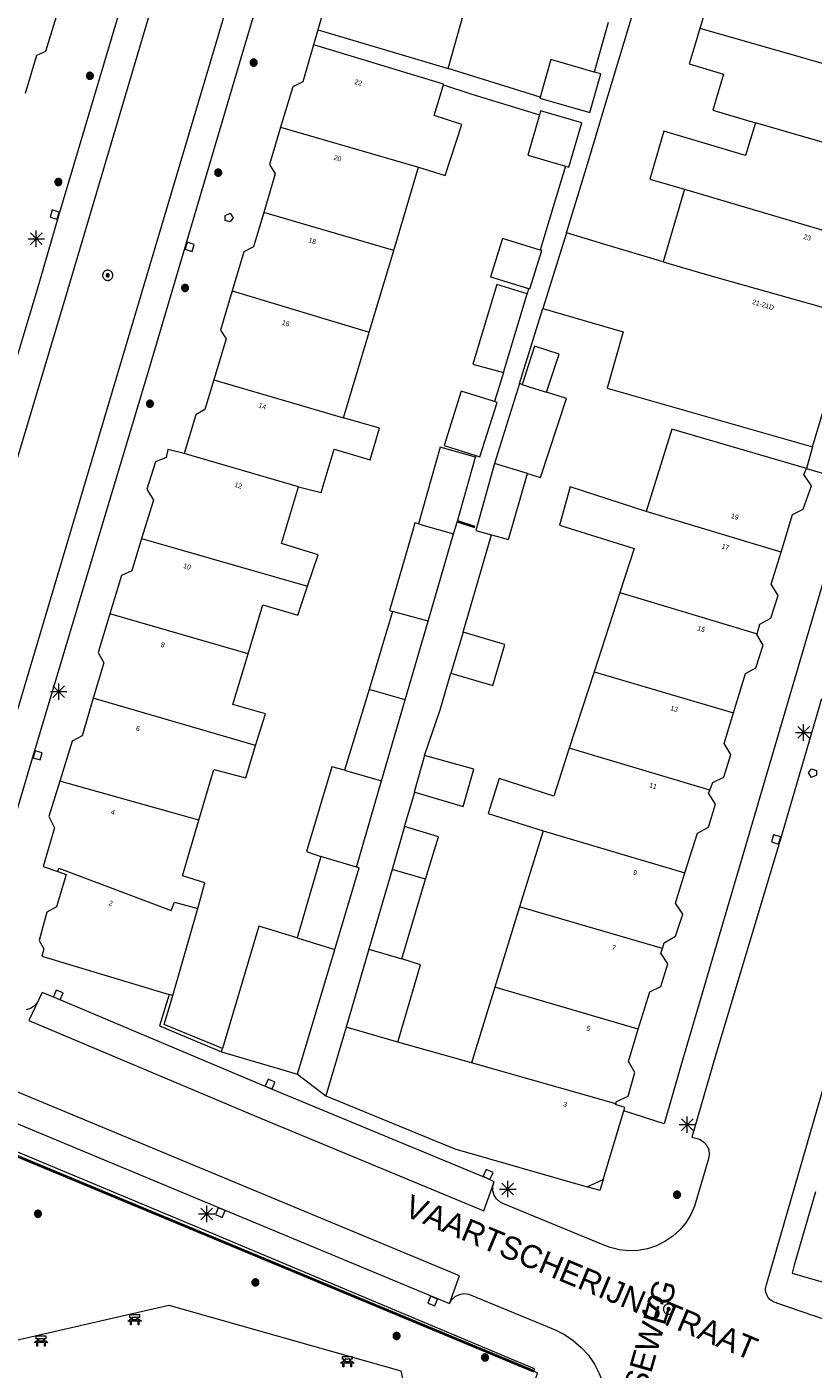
# Model space of a CAD drawing. Header units: metres. Extents: x 135779 to 137489, y 452643 to 455118.
# Tile 193 of 256: x 136566 to 136614, y 453444 to 453526. Entities that reach past the tile are written whole.
import ezdxf
from ezdxf.enums import TextEntityAlignment as Align

# ---------------------------------------------------------------- set-up
doc = ezdxf.new("R2010")
doc.units = ezdxf.units.M
doc.linetypes.add('DGN_Style_4', pattern=[89.853097, 44.898487, -22.449243, 0.056123, -22.449243])
for name, color, linetype, lineweight in [('KTop_NAR_Huisnummer (t)', 7, 'Continuous', 13), ('KTop_NAR_Huisnummer tijdelijk (t)', 7, 'Continuous', 13), ('KTop_OBW_Overig Plus', 1, 'Continuous', 13), ('KTop_ORL_Weg_Straatnaam (t)', 7, 'Continuous', 13), ('KTop_OTD_Open verharding_tegels', 15, 'Continuous', 13), ('KTop_PAL_Lichtmast', 40, 'Continuous', 13), ('KTop_PND_Grondvlaksituatie van BAG-pand [tachy]', 1, 'Continuous', 13), ('KTop_PND_Pandscheiding', 40, 'Continuous', 13), ('KTop_PUT_Brandkraan of -put', 1, 'Continuous', 13), ('KTop_PUT_Inspectie- of rioolput', 15, 'Continuous', 13), ('KTop_PUT_Kolk', 15, 'Continuous', 13), ('KTop_SHD_Hek (l)', 15, 'DGN_Style_4', 40), ('KTop_SHD_Muur', 15, 'Continuous', 13), ('KTop_STM_Bank', 40, 'Continuous', 13), ('KTop_VGO_Boom', 92, 'Continuous', 13), ('KTop_WGD_Rijbaan_Lokale weg', 251, 'Continuous', 13), ('KTop_WGD_Voetpad', 251, 'Continuous', 13), ('KTop_WGD_Voetpad_achterpad', 251, 'Continuous', 13)]:
    doc.layers.add(name, color=color, linetype=linetype, lineweight=lineweight)
doc.styles.add('Style-ROVU', font='ROVU.shx')
doc.styles.add('Style-ROVUCURSIEF', font='ROVUCURSIEF.shx')

# ---------------------------------------------------------------- blocks, each defined once
blk = doc.blocks.new('PAL_Lichtmast')
at = {"layer": 'KTop_PAL_Lichtmast'}
for p, q in [((-0.354, -0.354), (0.354, 0.354)), ((0.354, -0.354), (-0.354, 0.354)), ((0, -0.5), (0, 0.5)), ((-0.5, 0), (0.5, 0))]:
    blk.add_line(p, q, dxfattribs=at)
blk = doc.blocks.new('PUT_Brandkraan_of_-put')
at = {"layer": 'KTop_PUT_Brandkraan of -put'}
for p, q in [((-0.25, 0.034), (0, 0.25)), ((-0.158, -0.25), (-0.25, 0.034)), ((0, 0.25), (0.25, 0.033)), ((0.25, 0.033), (0.158, -0.25)), ((0.158, -0.25), (-0.158, -0.25))]:
    blk.add_line(p, q, dxfattribs=at)
blk = doc.blocks.new('PUT_Inspectie-_of_rioolput')
at = {"layer": 'KTop_PUT_Inspectie- of rioolput', "flags": 128}
for points in [[(0.31, 0), (0.308, 0.032), (0.303, 0.064), (0.294, 0.095), (0.283, 0.126), (0.268, 0.155), (0.25, 0.182), (0.23, 0.207), (0.207, 0.23), (0.182, 0.25), (0.154, 0.268), (0.126, 0.283), (0.095, 0.294), (0.064, 0.303), (0.032, 0.308), (0, 0.309), (-0.032, 0.308), (-0.064, 0.303), (-0.096, 0.294), (-0.126, 0.283), (-0.155, 0.268), (-0.182, 0.25), (-0.207, 0.23), (-0.23, 0.207), (-0.25, 0.182), (-0.268, 0.154), (-0.283, 0.126), (-0.294, 0.095), (-0.303, 0.064), (-0.308, 0.032), (-0.309, 0), (-0.308, -0.032), (-0.303, -0.064), (-0.294, -0.096), (-0.283, -0.126), (-0.268, -0.155), (-0.25, -0.182), (-0.23, -0.207), (-0.207, -0.23), (-0.182, -0.25), (-0.155, -0.268), (-0.126, -0.283), (-0.096, -0.294), (-0.064, -0.303), (-0.032, -0.308), (0, -0.309), (0.032, -0.308), (0.064, -0.303), (0.095, -0.294), (0.126, -0.283), (0.155, -0.268), (0.182, -0.25), (0.207, -0.23), (0.23, -0.207), (0.25, -0.182), (0.268, -0.155), (0.283, -0.126), (0.294, -0.096), (0.303, -0.064), (0.308, -0.032), (0.31, 0)], [(0.095, 0), (0.094, 0.009), (0.092, 0.019), (0.09, 0.029), (0.086, 0.038), (0.082, 0.047), (0.076, 0.055), (0.07, 0.063), (0.063, 0.07), (0.055, 0.076), (0.047, 0.082), (0.038, 0.086), (0.029, 0.09), (0.019, 0.092), (0.009, 0.094), (0, 0.094), (-0.01, 0.094), (-0.02, 0.092), (-0.029, 0.09), (-0.039, 0.086), (-0.048, 0.082), (-0.056, 0.076), (-0.064, 0.07), (-0.071, 0.063), (-0.077, 0.055), (-0.082, 0.047), (-0.087, 0.038), (-0.09, 0.029), (-0.093, 0.019), (-0.094, 0.009), (-0.095, 0), (-0.094, -0.01), (-0.093, -0.02), (-0.09, -0.029), (-0.087, -0.039), (-0.082, -0.048), (-0.077, -0.056), (-0.071, -0.064), (-0.064, -0.071), (-0.056, -0.077), (-0.047, -0.082), (-0.039, -0.087), (-0.029, -0.09), (-0.02, -0.093), (-0.01, -0.094), (0, -0.095), (0.009, -0.094), (0.019, -0.093), (0.029, -0.09), (0.038, -0.087), (0.047, -0.082), (0.055, -0.077), (0.063, -0.071), (0.07, -0.064), (0.076, -0.056), (0.082, -0.047), (0.086, -0.039), (0.09, -0.029), (0.092, -0.02), (0.094, -0.01), (0.095, 0)], [(0.035, 0), (0.034, 0.003), (0.034, 0.007), (0.033, 0.01), (0.031, 0.014), (0.03, 0.017), (0.028, 0.02), (0.026, 0.023), (0.023, 0.026), (0.02, 0.028), (0.017, 0.03), (0.014, 0.031), (0.01, 0.033), (0.007, 0.034), (0.003, 0.034), (0, 0.034), (-0.004, 0.034), (-0.007, 0.034), (-0.011, 0.033), (-0.014, 0.031), (-0.018, 0.03), (-0.021, 0.028), (-0.023, 0.026), (-0.026, 0.023), (-0.028, 0.02), (-0.03, 0.017), (-0.032, 0.014), (-0.033, 0.01), (-0.034, 0.007), (-0.035, 0.003), (-0.035, 0), (-0.035, -0.004), (-0.034, -0.007), (-0.033, -0.011), (-0.032, -0.014), (-0.03, -0.018), (-0.028, -0.021), (-0.026, -0.023), (-0.023, -0.026), (-0.021, -0.028), (-0.017, -0.03), (-0.014, -0.032), (-0.011, -0.033), (-0.007, -0.034), (-0.004, -0.035), (0, -0.035), (0.003, -0.035), (0.007, -0.034), (0.01, -0.033), (0.014, -0.032), (0.017, -0.03), (0.02, -0.028), (0.023, -0.026), (0.026, -0.023), (0.028, -0.021), (0.03, -0.017), (0.031, -0.014), (0.033, -0.011), (0.034, -0.007), (0.034, -0.004), (0.035, 0)], [(0.01, 0.02), (0.007, 0.02), (0.005, 0.021), (0.003, 0.022), (0.001, 0.022), (-0.001, 0.022), (-0.004, 0.022), (-0.006, 0.021), (-0.008, 0.02), (-0.01, 0.019), (-0.012, 0.018), (-0.014, 0.017), (-0.016, 0.015), (-0.017, 0.013), (-0.019, 0.012), (-0.02, 0.009), (-0.021, 0.007), (-0.022, 0.005), (-0.022, 0.003), (-0.022, 0.001), (-0.022, -0.001), (-0.022, -0.004), (-0.022, -0.006), (-0.021, -0.008), (-0.02, -0.01), (-0.019, -0.012), (-0.017, -0.014), (-0.016, -0.016), (-0.014, -0.017), (-0.012, -0.019), (-0.01, -0.02), (-0.008, -0.021), (-0.006, -0.022), (-0.003, -0.022), (-0.001, -0.022), (0.001, -0.022), (0.003, -0.022), (0.005, -0.022), (0.008, -0.021), (0.01, -0.02), (0.012, -0.019), (0.014, -0.017), (0.015, -0.016), (0.017, -0.014), (0.018, -0.012), (0.02, -0.01), (0.02, -0.008), (0.021, -0.006), (0.022, -0.003), (0.022, -0.001), (0.022, 0.001), (0.022, 0.003), (0.021, 0.005), (0.02, 0.008), (0.019, 0.01), (0.018, 0.012), (0.017, 0.014), (0.015, 0.015), (0.013, 0.017), (0.012, 0.018), (0.01, 0.02)]]:
    blk.add_lwpolyline(points, dxfattribs=at)
blk = doc.blocks.new('PUT_Kolk')
at = {"layer": 'KTop_PUT_Kolk', "flags": 128}
blk.add_lwpolyline([(0.225, -0.225), (0.225, 0.225), (-0.225, 0.225), (-0.225, -0.225), (0.225, -0.225)], dxfattribs=at)
blk = doc.blocks.new('STM_Bank')
at = {"layer": 'KTop_STM_Bank'}
for p, q in [((-0.416, -0.089), (-0.298, 0.019)), ((-0.298, 0.314), (0.298, 0.314)), ((-0.298, 0.143), (-0.298, 0.314)), ((-0.2, 0.143), (-0.298, 0.143)), ((-0.298, 0.019), (-0.2, 0.019)), ((-0.2, 0.019), (-0.2, 0.143)), ((0.157, 0.143), (-0.154, 0.143)), ((-0.154, 0.143), (-0.154, 0.019)), ((-0.154, 0.019), (0.157, 0.019)), ((0.157, 0.019), (0.157, 0.143)), ((0.298, 0.143), (0.203, 0.143)), ((0.203, 0.143), (0.203, 0.019)), ((0.203, 0.019), (0.298, 0.019)), ((0.298, 0.314), (0.298, 0.143)), ((0.298, 0.019), (0.416, -0.089)), ((-0.259, -0.089), (-0.416, -0.089)), ((-0.259, -0.315), (-0.259, -0.089)), ((-0.213, -0.315), (-0.259, -0.315)), ((0.216, -0.089), (-0.213, -0.089)), ((-0.213, -0.089), (-0.213, -0.315)), ((0.216, -0.305), (0.216, -0.089)), ((0.259, -0.305), (0.216, -0.305)), ((0.416, -0.089), (0.259, -0.089)), ((0.259, -0.089), (0.259, -0.305))]:
    blk.add_line(p, q, dxfattribs=at)
blk = doc.blocks.new('VGO_Boom')
at = {"layer": 'KTop_VGO_Boom', "flags": 128}
for points in [[(0.215, 0), (0.214, 0.022), (0.21, 0.045), (0.204, 0.066), (0.196, 0.087), (0.186, 0.108), (0.174, 0.126), (0.16, 0.144), (0.144, 0.16), (0.126, 0.174), (0.107, 0.186), (0.087, 0.196), (0.066, 0.204), (0.045, 0.21), (0.022, 0.214), (-0.001, 0.215), (-0.023, 0.214), (-0.045, 0.21), (-0.067, 0.204), (-0.088, 0.196), (-0.108, 0.186), (-0.127, 0.174), (-0.144, 0.16), (-0.16, 0.144), (-0.174, 0.126), (-0.187, 0.107), (-0.197, 0.087), (-0.205, 0.066), (-0.211, 0.045), (-0.214, 0.022), (-0.215, -0.001), (-0.214, -0.023), (-0.211, -0.045), (-0.205, -0.067), (-0.197, -0.088), (-0.187, -0.108), (-0.174, -0.127), (-0.16, -0.144), (-0.144, -0.16), (-0.127, -0.174), (-0.108, -0.187), (-0.088, -0.197), (-0.067, -0.205), (-0.045, -0.211), (-0.023, -0.214), (0, -0.215), (0.022, -0.214), (0.045, -0.211), (0.066, -0.205), (0.087, -0.197), (0.108, -0.187), (0.126, -0.174), (0.144, -0.16), (0.16, -0.144), (0.174, -0.127), (0.186, -0.108), (0.196, -0.088), (0.204, -0.067), (0.21, -0.045), (0.214, -0.023), (0.215, -0.001)], [(0.155, 0), (0.154, 0.016), (0.152, 0.032), (0.147, 0.048), (0.142, 0.063), (0.134, 0.078), (0.125, 0.091), (0.115, 0.104), (0.104, 0.115), (0.091, 0.125), (0.077, 0.134), (0.063, 0.142), (0.048, 0.147), (0.032, 0.152), (0.016, 0.154), (-0.001, 0.155), (-0.017, 0.154), (-0.033, 0.152), (-0.048, 0.147), (-0.064, 0.142), (-0.078, 0.134), (-0.092, 0.125), (-0.104, 0.115), (-0.116, 0.104), (-0.126, 0.091), (-0.135, 0.077), (-0.142, 0.063), (-0.148, 0.048), (-0.152, 0.032), (-0.155, 0.016), (-0.155, -0.001), (-0.155, -0.017), (-0.152, -0.033), (-0.148, -0.048), (-0.142, -0.064), (-0.135, -0.078), (-0.126, -0.092), (-0.116, -0.104), (-0.104, -0.116), (-0.092, -0.126), (-0.078, -0.135), (-0.064, -0.142), (-0.048, -0.148), (-0.033, -0.152), (-0.017, -0.155), (0, -0.155), (0.016, -0.155), (0.032, -0.152), (0.048, -0.148), (0.063, -0.142), (0.078, -0.135), (0.091, -0.126), (0.104, -0.116), (0.115, -0.104), (0.125, -0.092), (0.134, -0.078), (0.142, -0.064), (0.147, -0.048), (0.152, -0.033), (0.154, -0.017), (0.155, -0.001)], [(0.095, 0), (0.094, 0.01), (0.093, 0.02), (0.09, 0.029), (0.087, 0.039), (0.082, 0.048), (0.077, 0.056), (0.071, 0.064), (0.064, 0.071), (0.056, 0.077), (0.047, 0.082), (0.039, 0.087), (0.029, 0.09), (0.02, 0.093), (0.01, 0.094), (-0.001, 0.095), (-0.01, 0.094), (-0.02, 0.093), (-0.03, 0.09), (-0.039, 0.087), (-0.048, 0.082), (-0.056, 0.077), (-0.064, 0.071), (-0.071, 0.064), (-0.077, 0.056), (-0.083, 0.047), (-0.087, 0.039), (-0.091, 0.029), (-0.093, 0.02), (-0.095, 0.01), (-0.095, -0.001), (-0.095, -0.01), (-0.093, -0.02), (-0.091, -0.03), (-0.087, -0.039), (-0.083, -0.048), (-0.077, -0.056), (-0.071, -0.064), (-0.064, -0.071), (-0.056, -0.077), (-0.048, -0.083), (-0.039, -0.087), (-0.03, -0.091), (-0.02, -0.093), (-0.01, -0.095), (0, -0.095), (0.01, -0.095), (0.02, -0.093), (0.029, -0.091), (0.039, -0.087), (0.048, -0.083), (0.056, -0.077), (0.064, -0.071), (0.071, -0.064), (0.077, -0.056), (0.082, -0.048), (0.087, -0.039), (0.09, -0.03), (0.093, -0.02), (0.094, -0.01), (0.095, -0.001)], [(0.035, 0), (0.035, 0.004), (0.034, 0.007), (0.033, 0.011), (0.032, 0.014), (0.03, 0.018), (0.028, 0.021), (0.026, 0.023), (0.023, 0.026), (0.021, 0.028), (0.017, 0.03), (0.014, 0.032), (0.011, 0.033), (0.007, 0.034), (0.004, 0.035), (-0.001, 0.035), (-0.004, 0.035), (-0.008, 0.034), (-0.011, 0.033), (-0.015, 0.032), (-0.018, 0.03), (-0.021, 0.028), (-0.024, 0.026), (-0.027, 0.023), (-0.029, 0.021), (-0.031, 0.017), (-0.032, 0.014), (-0.034, 0.011), (-0.035, 0.007), (-0.035, 0.004), (-0.035, -0.001), (-0.035, -0.004), (-0.035, -0.008), (-0.034, -0.011), (-0.032, -0.015), (-0.031, -0.018), (-0.029, -0.021), (-0.027, -0.024), (-0.024, -0.027), (-0.021, -0.029), (-0.018, -0.031), (-0.015, -0.032), (-0.011, -0.034), (-0.008, -0.035), (-0.004, -0.035), (0, -0.035), (0.004, -0.035), (0.007, -0.035), (0.011, -0.034), (0.014, -0.032), (0.018, -0.031), (0.021, -0.029), (0.023, -0.027), (0.026, -0.024), (0.028, -0.021), (0.03, -0.018), (0.032, -0.015), (0.033, -0.011), (0.034, -0.008), (0.035, -0.004), (0.035, 0)]]:
    blk.add_lwpolyline(points, dxfattribs=at)

msp = doc.modelspace()

# ---------------------------------------------------------------- linework, layer by layer
at = {"layer": 'KTop_OBW_Overig Plus', "flags": 128}
for points in [[(136600.92, 453523.039), (136598.281, 453523.794), (136597.628, 453521.513)], [(136597.628, 453521.513), (136597.608, 453521.442), (136600.647, 453520.573), (136601.32, 453522.924), (136600.92, 453523.039)], [(136597.632, 453512.202), (136595.347, 453512.918), (136594.616, 453510.585), (136596.929, 453509.86)], [(136596.929, 453509.86), (136596.997, 453509.839), (136597.728, 453512.172), (136597.632, 453512.202)]]:
    msp.add_lwpolyline(points, dxfattribs=at)
at = {"layer": 'KTop_OTD_Open verharding_tegels', "flags": 128}
msp.add_lwpolyline([(136563.751, 453428.023), (136564.455, 453430.297), (136564.974, 453431.821), (136564.207, 453432.658), (136560.951, 453435.961), (136563.925, 453445.45), (136575.023, 453447.983), (136589.147, 453443.984), (136589.786, 453441.002), (136596.173, 453439.141)], dxfattribs=at)
at = {"layer": 'KTop_PND_Grondvlaksituatie van BAG-pand [tachy]', "flags": 128}
for points in [[(136585.125, 453530.736), (136584.446, 453528.462), (136584.755, 453527.916), (136584.089, 453525.603)], [(136613.441, 453528.968), (136612.828, 453526.92), (136608.151, 453528.396), (136607.389, 453525.806), (136607.36, 453525.708)], [(136592.02, 453523.252), (136592.991, 453526.646), (136593.471, 453528.259)], [(136566.296, 453521.761), (136566.974, 453524.059), (136567.536, 453524.308), (136568.26, 453526.687)], [(136584.089, 453525.603), (136584.377, 453525.518), (136592.02, 453523.252)], [(136607.36, 453525.708), (136607.148, 453525.01), (136606.71, 453523.539), (136608.792, 453522.92), (136608.141, 453520.727), (136610.737, 453519.955)], [(136583.831, 453524.705), (136583.181, 453522.448), (136582.56, 453522.134), (136581.825, 453519.681)], [(136591.74, 453522.256), (136591.75, 453522.31), (136584.118, 453524.618), (136583.831, 453524.705)], [(136590.232, 453517.244), (136591.842, 453516.737), (136592.863, 453519.844), (136591.178, 453520.398), (136591.74, 453522.256)], [(136597.588, 453520.442), (136596.877, 453517.974), (136599.166, 453517.314)], [(136599.166, 453517.314), (136599.381, 453517.252), (136600.159, 453519.952), (136597.654, 453520.673), (136597.588, 453520.442)], [(136581.825, 453519.681), (136581.146, 453517.412), (136581.494, 453516.842), (136580.793, 453514.489)], [(136610.737, 453519.955), (136610.141, 453517.951), (136605.164, 453519.446), (136604.319, 453516.52), (136606.412, 453515.902)], [(136588.713, 453512.185), (136590.232, 453517.244)], [(136606.412, 453515.902), (136605.132, 453511.493)], [(136580.793, 453514.489), (136580.17, 453512.397), (136579.575, 453512.099), (136578.87, 453509.719)], [(136599.245, 453513.243), (136597.794, 453508.654)], [(136605.132, 453511.493), (136601.513, 453512.569), (136599.245, 453513.243)], [(136587.219, 453507.201), (136588.713, 453512.185)], [(136596.836, 453509.547), (136594.998, 453510.118), (136593.533, 453505.258), (136595.395, 453504.742)], [(136578.87, 453509.719), (136578.165, 453507.337), (136578.503, 453506.802), (136577.754, 453504.31)], [(136595.395, 453504.742), (136596.836, 453509.547)], [(136597.794, 453508.654), (136602.677, 453507.224), (136601.714, 453503.804), (136614.211, 453500.231)], [(136585.658, 453501.996), (136587.219, 453507.201)], [(136614.211, 453500.231), (136615.346, 453504.031), (136615.843, 453503.933), (136616.719, 453506.856), (136615.699, 453507.172)], [(136598.008, 453503.554), (136598.784, 453505.859), (136597.281, 453506.359), (136596.532, 453504.026)], [(136577.754, 453504.31), (136577.212, 453502.507), (136576.662, 453502.179), (136575.954, 453499.826)], [(136596.369, 453504.078), (136594.854, 453499.211)], [(136596.532, 453504.026), (136596.369, 453504.078)], [(136594.851, 453502.982), (136592.827, 453503.618), (136591.787, 453500.308), (136593.716, 453499.702)], [(136596.85, 453498.61), (136597.656, 453498.367), (136599.232, 453503.163), (136598.008, 453503.554)], [(136593.716, 453499.702), (136593.965, 453499.624), (136595.004, 453502.934), (136594.851, 453502.982)], [(136582.91, 453497.799), (136584.291, 453497.439), (136585.089, 453500.084), (136587.279, 453499.442), (136587.837, 453501.363), (136585.658, 453501.996)], [(136613.844, 453498.912), (136605.646, 453501.306), (136604.094, 453496.29)], [(136575.954, 453499.826), (136574.948, 453500.072), (136574.845, 453499.577), (136574.214, 453499.317), (136573.679, 453497.659), (136574.074, 453496.984), (136573.36, 453494.641)], [(136593.687, 453499.607), (136591.55, 453500.212), (136590.225, 453495.534)], [(136592.361, 453494.923), (136592.599, 453495.694), (136593.687, 453499.607)], [(136594.854, 453499.211), (136593.705, 453495.131), (136594.677, 453494.868)], [(136594.677, 453494.868), (136595.704, 453494.589), (136596.85, 453498.61)], [(136612.301, 453493.819), (136613.001, 453496.104), (136613.656, 453496.436), (136614.149, 453497.844), (136613.699, 453498.541), (136613.844, 453498.912)], [(136583.467, 453491.749), (136584.114, 453493.659), (136581.869, 453494.344), (136582.91, 453497.799)], [(136604.094, 453496.29), (136599.455, 453497.787), (136598.818, 453495.469), (136603.364, 453494.046), (136602.488, 453491.354)], [(136590.225, 453495.534), (136590.008, 453495.596), (136589.856, 453495.075), (136588.453, 453490.274), (136588.648, 453490.214)], [(136573.36, 453494.641), (136572.763, 453492.684), (136572.132, 453492.39), (136571.425, 453490.07)], [(136590.808, 453489.609), (136592.361, 453494.923)], [(136610.84, 453488.841), (136611.013, 453489.43), (136611.683, 453489.789), (136612.116, 453491.177), (136611.701, 453491.862), (136612.301, 453493.819)], [(136579.841, 453487.62), (136580.737, 453490.61), (136582.867, 453489.977), (136583.467, 453491.749)], [(136602.488, 453491.354), (136600.92, 453486.534)], [(136588.648, 453490.214), (136587.21, 453485.463)], [(136571.425, 453490.07), (136570.706, 453487.707), (136571.051, 453487.072), (136570.416, 453484.938)], [(136589.412, 453484.833), (136590.808, 453489.609)], [(136592.197, 453486.45), (136594.753, 453485.697), (136595.487, 453488.189), (136594.86, 453488.377), (136592.935, 453488.955)], [(136592.935, 453488.955), (136592.197, 453486.45)], [(136609.401, 453484.038), (136610.133, 453486.435), (136610.769, 453486.784), (136611.212, 453488.161), (136610.832, 453488.812), (136610.84, 453488.841)], [(136580.305, 453482.039), (136580.908, 453483.979), (136578.919, 453484.544), (136579.841, 453487.62)], [(136600.92, 453486.534), (136599.406, 453481.878)], [(136587.21, 453485.463), (136585.719, 453480.538)], [(136570.416, 453484.938), (136569.731, 453482.64), (136569.12, 453482.317), (136568.373, 453479.881)], [(136587.968, 453479.89), (136589.412, 453484.833)], [(136607.958, 453479.326), (136608.141, 453479.787), (136608.811, 453480.122), (136609.235, 453481.508), (136608.83, 453482.168), (136609.401, 453484.038)], [(136576.845, 453477.497), (136577.755, 453480.588), (136579.699, 453480.087), (136580.305, 453482.039)], [(136590.584, 453481.432), (136589.956, 453479.215), (136589.989, 453479.205)], [(136589.989, 453479.205), (136592.941, 453478.341), (136593.596, 453480.618), (136590.584, 453481.432)], [(136599.406, 453481.878), (136598.457, 453478.963), (136595.141, 453480.041), (136594.471, 453477.911), (136597.807, 453476.854)], [(136585.719, 453480.538), (136584.937, 453480.76), (136583.404, 453475.605), (136584.277, 453475.301)], [(136568.373, 453479.881), (136567.712, 453477.727), (136568.056, 453477.037), (136567.364, 453474.683), (136568.254, 453474.375)], [(136586.437, 453474.65), (136587.968, 453479.89)], [(136606.451, 453474.294), (136607.204, 453476.708), (136607.889, 453477.078), (136608.307, 453478.479), (136607.886, 453479.143), (136607.958, 453479.326)], [(136576.776, 453472.131), (136577.218, 453473.686), (136575.846, 453474.106), (136576.845, 453477.497)], [(136589.379, 453477.116), (136588.613, 453474.497)], [(136590.655, 453473.91), (136591.433, 453476.499), (136589.379, 453477.116)], [(136597.807, 453476.854), (136596.381, 453472.226)], [(136584.277, 453475.301), (136582.826, 453470.334)], [(136585.117, 453469.623), (136586.604, 453474.601), (136586.437, 453474.65)], [(136568.254, 453474.375), (136568.773, 453474.196), (136568.182, 453472.22), (136567.581, 453471.906), (136567.36, 453471.1), (136567.111, 453470.189), (136567.407, 453469.666), (136567.291, 453469.232), (136575.032, 453466.896)], [(136588.613, 453474.497), (136587.198, 453469.661)], [(136589.201, 453469.071), (136590.655, 453473.91)], [(136605.077, 453469.689), (136605.183, 453470.032), (136605.877, 453470.447), (136606.321, 453471.773), (136605.875, 453472.447), (136606.451, 453474.294)], [(136596.381, 453472.226), (136594.876, 453467.345)], [(136575.269, 453466.824), (136576.776, 453472.131)], [(136582.826, 453470.334), (136580.496, 453471.057), (136578.28, 453463.613)], [(136582.851, 453462.038), (136585.117, 453469.623)], [(136587.198, 453469.661), (136585.808, 453464.911)], [(136588.961, 453464.001), (136590.334, 453468.692), (136589.201, 453469.071)], [(136603.609, 453464.781), (136604.304, 453467.053), (136604.975, 453467.383), (136605.398, 453468.749), (136604.988, 453469.399), (136605.077, 453469.689)], [(136594.876, 453467.345), (136593.452, 453462.726)], [(136575.269, 453466.824), (136575.032, 453466.896)], [(136585.808, 453464.911), (136584.583, 453460.723)], [(136593.452, 453462.726), (136588.961, 453464.001)], [(136602.235, 453460.23), (136602.278, 453460.38), (136602.982, 453460.71), (136603.404, 453462.135), (136603.007, 453462.815), (136603.609, 453464.781)], [(136578.22, 453463.412), (136578.28, 453463.613)], [(136578.22, 453463.412), (136582.851, 453462.038)], [(136584.583, 453460.723), (136592.426, 453457.499), (136600.49, 453455.178)], [(136602.719, 453459.804), (136602.783, 453460.017), (136602.225, 453460.194), (136602.235, 453460.23)], [(136601.465, 453455.642), (136602.719, 453459.804)], [(136600.49, 453455.178), (136601.465, 453455.642)], [(136614.396, 453454.89), (136613.108, 453450.427), (136612.978, 453449.928), (136622.505, 453447.181), (136625.28, 453446.376)]]:
    msp.add_lwpolyline(points, dxfattribs=at)
at = {"layer": 'KTop_PND_Pandscheiding', "flags": 128}
for points in [[(136607.36, 453525.708), (136620.127, 453522.063)], [(136581.825, 453519.681), (136590.232, 453517.244)], [(136618.797, 453517.609), (136610.737, 453519.955)], [(136606.412, 453515.902), (136617.325, 453512.678)], [(136588.713, 453512.185), (136580.793, 453514.489)], [(136605.132, 453511.493), (136607.956, 453510.653), (136616.039, 453508.375)], [(136578.87, 453509.719), (136587.219, 453507.201)], [(136577.754, 453504.31), (136585.658, 453501.996)], [(136596.532, 453504.026), (136597.031, 453503.866), (136598.008, 453503.554)], [(136582.91, 453497.799), (136575.954, 453499.826)], [(136596.85, 453498.61), (136594.854, 453499.211)], [(136612.301, 453493.819), (136604.094, 453496.29)], [(136590.225, 453495.534), (136590.633, 453495.417), (136592.361, 453494.923)], [(136573.36, 453494.641), (136583.467, 453491.749)], [(136602.488, 453491.354), (136610.84, 453488.841)], [(136590.808, 453489.609), (136588.648, 453490.214)], [(136579.841, 453487.62), (136571.425, 453490.07)], [(136600.92, 453486.534), (136609.401, 453484.038)], [(136589.412, 453484.833), (136587.21, 453485.463)], [(136580.305, 453482.039), (136570.416, 453484.938)], [(136607.958, 453479.326), (136599.406, 453481.878)], [(136585.719, 453480.538), (136587.968, 453479.89)], [(136576.845, 453477.497), (136568.373, 453479.881)], [(136597.807, 453476.854), (136606.451, 453474.294)], [(136586.437, 453474.65), (136584.277, 453475.301)], [(136568.254, 453474.375), (136568.309, 453474.576), (136575.168, 453471.997), (136575.363, 453472.515), (136576.776, 453472.131)], [(136590.655, 453473.91), (136588.613, 453474.497)], [(136605.077, 453469.689), (136596.381, 453472.226)], [(136582.826, 453470.334), (136585.117, 453469.623)], [(136587.198, 453469.661), (136589.201, 453469.071)], [(136603.609, 453464.781), (136594.876, 453467.345)], [(136588.961, 453464.001), (136585.808, 453464.911)], [(136602.235, 453460.23), (136593.452, 453462.726)]]:
    msp.add_lwpolyline(points, dxfattribs=at)
at = {"layer": 'KTop_SHD_Hek (l)', "flags": 128}
for points in [[(136592.599, 453495.694), (136593.656, 453495.364)], [(136597.259, 453443.948), (136565.09, 453457.33), (136562.356, 453458.746)]]:
    msp.add_lwpolyline(points, dxfattribs=at)
at = {"layer": 'KTop_SHD_Muur', "flags": 128}
for points in [[(136575.032, 453466.896), (136574.452, 453464.977), (136578.22, 453463.412)], [(136578.28, 453463.613), (136574.736, 453465.066), (136575.269, 453466.824)]]:
    msp.add_lwpolyline(points, dxfattribs=at)
at = {"layer": 'KTop_WGD_Rijbaan_Lokale weg', "flags": 128}
for points in [[(136558.976, 453476.83), (136568.719, 453509.295), (136576.42, 453535.238), (136579.414, 453545.392)], [(136583.65, 453544.165), (136562.342, 453472.723), (136563.53, 453472.31)], [(136614.77, 453484.893), (136612.247, 453476.293), (136608.33, 453463.249), (136606.87, 453458.2), (136607.2, 453458.13), (136607.369, 453458.067), (136607.603, 453457.91), (136607.784, 453457.695), (136607.897, 453457.437), (136607.933, 453457.158), (136607.89, 453456.88), (136607.03, 453454), (136606.804, 453453.492), (136606.501, 453453.004), (136606.133, 453452.563), (136605.707, 453452.177), (136605.232, 453451.855), (136604.717, 453451.601), (136604.172, 453451.421), (136603.607, 453451.319), (136603.033, 453451.296), (136602.462, 453451.353), (136601.904, 453451.488), (136601.37, 453451.7), (136595.35, 453454.18), (136595.183, 453454.265), (136594.975, 453454.446), (136594.828, 453454.678), (136594.753, 453454.943), (136594.757, 453455.218), (136594.84, 453455.48)], [(136567.1, 453466.59), (136567.015, 453466.418), (136566.834, 453466.202), (136566.6, 453466.046), (136566.332, 453465.962)], [(136567.1, 453466.59), (136566.487, 453465.303), (136580.362, 453459.467), (136594.193, 453453.735), (136594.84, 453455.48)], [(136592.1, 453448.09), (136592.721, 453449.766), (136564.844, 453461.348), (136564.072, 453459.741)], [(136592.1, 453448.09), (136592.248, 453448.33), (136592.458, 453448.519), (136592.712, 453448.642), (136592.99, 453448.689), (136593.27, 453448.657), (136593.43, 453448.6), (136598.051, 453446.683), (136598.54, 453446.48), (136599.115, 453446.19), (136599.65, 453445.831), (136600.136, 453445.409), (136600.566, 453444.93), (136600.934, 453444.401), (136601.233, 453443.831), (136601.46, 453443.228), (136601.609, 453442.601), (136601.681, 453441.961), (136601.672, 453441.317), (136601.583, 453440.679), (136601.5, 453440.33), (136600.15, 453435.77), (136600.122, 453435.707)]]:
    msp.add_lwpolyline(points, dxfattribs=at)
msp.add_lwpolyline([(136618.734, 453445.818), (136612.047, 453448.105), (136612.025, 453448.121, -0.373265), (136611.36, 453449.01, -0.09621), (136611.441, 453449.312), (136612.005, 453451.262), (136615.215, 453462.341)], format="xyb", dxfattribs=at)
at = {"layer": 'KTop_WGD_Voetpad', "flags": 128}
for points in [[(136578.62, 453545.62), (136577.68, 453545.89), (136577.47, 453545.26), (136574.69, 453535.75), (136568.301, 453514.294), (136566.991, 453509.811), (136563.475, 453498.117), (136558.95, 453483.09), (136557.27, 453477.42), (136558.7, 453476.98), (136558.951, 453476.853), (136558.976, 453476.83)], [(136563.53, 453472.31), (136563.99, 453472.15), (136566.49, 453480.53), (136570.155, 453492.803), (136573.671, 453504.497), (136579.575, 453524.443), (136583.41, 453537.19), (136585.09, 453542.89), (136585.31, 453543.63), (136584.38, 453543.93)], [(136584.089, 453525.603), (136583.831, 453524.705)], [(136614.211, 453500.231), (136613.844, 453498.912)], [(136613.844, 453498.912), (136616.697, 453498.081), (136615.682, 453494.777), (136606.198, 453462.543), (136605.184, 453459.03), (136602.719, 453459.804)], [(136594.84, 453455.48), (136594.36, 453455.71), (136581.09, 453461.21), (136568.19, 453466.64), (136567.3, 453467.01), (136567.1, 453466.59)], [(136582.851, 453462.038), (136584.583, 453460.723)], [(136564.072, 453459.741), (136564.49, 453459.56), (136578.24, 453453.85), (136591.18, 453448.46), (136592.1, 453448.09)], [(136596.173, 453439.141), (136596.458, 453440.402), (136596.46, 453440.41), (136597.47, 453443.86), (136597.259, 453443.948), (136597.294, 453444.104), (136577.47, 453452.429), (136562.356, 453458.746)], [(136601.465, 453455.642), (136601.259, 453454.957), (136600.49, 453455.178)]]:
    msp.add_lwpolyline(points, dxfattribs=at)
at = {"layer": 'KTop_WGD_Voetpad_achterpad', "flags": 128}
for points in [[(136599.245, 453513.243), (136600.567, 453517.628), (136601.452, 453520.561), (136603.397, 453527.001), (136604.187, 453529.605), (136605.159, 453533.342)], [(136601.78, 453526.063), (136600.92, 453523.039)], [(136597.628, 453521.513), (136592.02, 453523.252)], [(136591.74, 453522.256), (136593.473, 453521.699), (136597.588, 453520.442)], [(136599.166, 453517.314), (136598.407, 453514.783), (136597.632, 453512.202)], [(136596.929, 453509.86), (136596.836, 453509.547)], [(136596.369, 453504.078), (136597.794, 453508.654)], [(136595.395, 453504.742), (136594.851, 453502.982)], [(136593.716, 453499.702), (136593.687, 453499.607)], [(136592.935, 453488.955), (136594.677, 453494.868)], [(136590.584, 453481.432), (136591.54, 453484.218), (136592.197, 453486.45)], [(136589.379, 453477.116), (136589.989, 453479.205)]]:
    msp.add_lwpolyline(points, dxfattribs=at)

# ---------------------------------------------------------------- block references
at = {"layer": 'KTop_PAL_Lichtmast'}
for p in [(136566.941, 453512.897), (136568.312, 453485.331), (136613.672, 453482.841), (136606.591, 453458.97), (136595.661, 453455.05), (136577.321, 453453.54)]:
    msp.add_blockref('PAL_Lichtmast', p, dxfattribs=at)
at = {"layer": 'KTop_PUT_Brandkraan of -put'}
for p, rotation in [((136578.679, 453514.202), 343.4164081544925), ((136614.231, 453480.34), 163.6497836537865)]:
    msp.add_blockref('PUT_Brandkraan_of_-put', p, dxfattribs=dict(at, rotation=rotation))
at = {"layer": 'KTop_PUT_Inspectie- of rioolput'}
for p, rotation in [((136571.294, 453510.667), 163.4668429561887), ((136605.451, 453447.742), 159.2542920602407)]:
    msp.add_blockref('PUT_Inspectie-_of_rioolput', p, dxfattribs=dict(at, rotation=rotation))
at = {"layer": 'KTop_PUT_Kolk'}
for p, rotation in [((136568.062, 453514.366), 343.4179324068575), ((136576.282, 453512.401), 163.5112885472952), ((136567.031, 453481.449), 163.3731654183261), ((136611.998, 453476.33), 343.2854436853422), ((136568.286, 453466.87), 247.344767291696), ((136581.186, 453461.441), 247.1723029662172), ((136594.463, 453455.938), 245.6887179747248), ((136578.145, 453453.619), 67.38642334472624), ((136591.085, 453448.228), 67.73174634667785)]:
    msp.add_blockref('PUT_Kolk', p, dxfattribs=dict(at, rotation=rotation))
at = {"layer": 'KTop_STM_Bank'}
for p in [(136572.933, 453447.097), (136567.229, 453445.795), (136585.882, 453444.544)]:
    msp.add_blockref('STM_Bank', p, dxfattribs=at)
at = {"layer": 'KTop_VGO_Boom'}
for p in [(136580.182, 453523.611), (136570.21, 453522.811), (136578.025, 453516.918), (136568.292, 453516.345), (136576.005, 453509.902), (136573.864, 453502.852), (136605.966, 453454.704), (136567.048, 453453.544), (136580.29, 453449.369), (136588.886, 453446.112), (136594.276, 453444.8)]:
    msp.add_blockref('VGO_Boom', p, dxfattribs=at)

# ---------------------------------------------------------------- texts
at = {"layer": 'KTop_NAR_Huisnummer (t)', "style": 'Style-ROVU'}
for s, rotation, p in [('23', 343.4, (136614.123, 453512.908)), ('21-21D', 343.3, (136611.866, 453508.684)), ('19', 343.4, (136609.713, 453495.913)), ('17', 343.4, (136609.138, 453494.069)), ('15', 343.4, (136607.661, 453489.077)), ('13', 343.4, (136606.015, 453484.217)), ('11', 343.4, (136604.732, 453479.527)), ('9', 343.4, (136603.526, 453474.281)), ('7', 343.4, (136602.235, 453469.708)), ('5', 343.4, (136600.682, 453464.792)), ('3', 343.4, (136599.27, 453460.17))]:
    msp.add_text(s, height=0.3, rotation=rotation, dxfattribs=at).set_placement(p, align=Align.MIDDLE_RIGHT)
at = {"layer": 'KTop_NAR_Huisnummer tijdelijk (t)', "style": 'Style-ROVUCURSIEF'}
for s, rotation, p in [('22', 343.4, (136586.341, 453522.469)), ('20', 343.4, (136585.072, 453517.861)), ('18', 343.4, (136583.537, 453512.817)), ('16', 343.4, (136581.918, 453507.812)), ('14', 343.4, (136580.494, 453502.767)), ('12', 343.4, (136579.029, 453497.946)), ('10', 343.5, (136575.911, 453493.009)), ('8', 343.5, (136574.542, 453488.209)), ('6', 343.5, (136573.024, 453483.112)), ('4', 343.5, (136571.503, 453478.017)), ('2', 343.7, (136571.37, 453472.488))]:
    msp.add_text(s, height=0.3, rotation=rotation, dxfattribs=at).set_placement(p, align=Align.MIDDLE_LEFT)
at = {"layer": 'KTop_ORL_Weg_Straatnaam (t)', "style": 'Style-ROVU'}
for s, rotation, p in [('VAARTSCHERIJNSTRAAT', 337.30524, (136589.263, 453453.461)), ('VERLENGDE HOOGRAVENSEWEG', 73.97589, (136597.35, 453419.296))]:
    msp.add_text(s, height=1.4, rotation=rotation, dxfattribs=at).set_placement(p)

doc.saveas('drawing.dxf')
